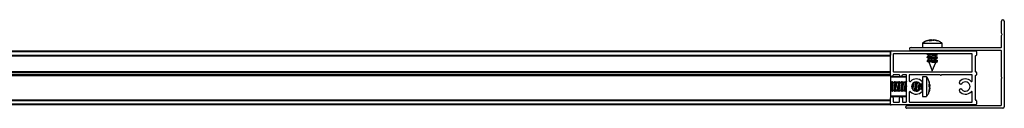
# Model space of a CAD drawing. Header units: millimetres. Extents: x 3582.6 to 3583.4, y 3434.335 to 3434.375.
# Tile 2 of 2: x 3583 to 3583.4, y 3434.335 to 3434.371. Entities that reach past the tile are written whole.
import ezdxf

# ---------------------------------------------------------------- set-up
doc = ezdxf.new("R2010")
doc.units = ezdxf.units.MM
doc.layers.add('SANINDUSA', color=3, linetype='Continuous')

msp = doc.modelspace()

# ---------------------------------------------------------------- linework, layer by layer
at = {"layer": 'SANINDUSA'}
for p, q in [((3583.398798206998, 3434.36554016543), (3583.398798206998, 3434.370387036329)), ((3583.399998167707, 3434.370387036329), (3583.399998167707, 3434.335587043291)), ((3583.398798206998, 3434.359787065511), (3583.398798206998, 3434.364533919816)), ((3583.399028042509, 3434.365229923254), (3583.398821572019, 3434.365475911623)), ((3583.398821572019, 3434.364598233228), (3583.399028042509, 3434.364844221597)), ((3583.366748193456, 3434.361410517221), (3583.366748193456, 3434.359687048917)), ((3583.366748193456, 3434.361410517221), (3583.36917052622, 3434.361410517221)), ((3583.367787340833, 3434.362066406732), (3583.366792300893, 3434.361420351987)), ((3583.368558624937, 3434.362364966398), (3583.368262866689, 3434.362255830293)), ((3583.368562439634, 3434.362408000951), (3583.369567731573, 3434.362628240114)), ((3583.368597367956, 3434.362408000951), (3583.368644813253, 3434.362408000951)), ((3583.369752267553, 3434.362610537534), (3583.3688096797, 3434.362408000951)), ((3583.36917052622, 3434.361410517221), (3583.374748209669, 3434.361410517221)), ((3583.37003634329, 3434.362741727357), (3583.369440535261, 3434.362603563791)), ((3583.369462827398, 3434.362408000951), (3583.37003634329, 3434.362741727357)), ((3583.370350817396, 3434.362408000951), (3583.369462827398, 3434.362408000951)), ((3583.37011359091, 3434.362408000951), (3583.37003634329, 3434.362741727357)), ((3583.370362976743, 3434.362741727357), (3583.370051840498, 3434.362674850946)), ((3583.370057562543, 3434.362650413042), (3583.370463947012, 3434.362741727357)), ((3583.371032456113, 3434.362741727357), (3583.370350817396, 3434.362408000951)), ((3583.370463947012, 3434.362741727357), (3583.370748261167, 3434.362602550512)), ((3583.370792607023, 3434.362496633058), (3583.371133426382, 3434.362741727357)), ((3583.372517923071, 3434.362408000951), (3583.371032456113, 3434.362741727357)), ((3583.371133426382, 3434.362741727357), (3583.371119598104, 3434.362631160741)), ((3583.371133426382, 3434.362741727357), (3583.371444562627, 3434.362674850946)), ((3583.371338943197, 3434.362408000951), (3583.371410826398, 3434.362741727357)), ((3583.371460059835, 3434.362741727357), (3583.372899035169, 3434.362408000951)), ((3583.371928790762, 3434.362628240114), (3583.371760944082, 3434.36266501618)), ((3583.372899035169, 3434.362408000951), (3583.372517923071, 3434.362408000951)), ((3583.373244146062, 3434.362272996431), (3583.372663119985, 3434.362457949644)), ((3583.374748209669, 3434.359687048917), (3583.374748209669, 3434.361410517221)), ((3582.639698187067, 3434.358337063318), (3583.35369823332, 3434.358337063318)), ((3582.639698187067, 3434.358037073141), (3583.35369823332, 3434.358037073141)), ((3582.639698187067, 3434.356637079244), (3583.35369823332, 3434.356637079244)), ((3582.639698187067, 3434.356337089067), (3583.35369823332, 3434.356337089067)), ((3583.35369823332, 3434.356237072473), (3582.639698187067, 3434.356237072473)), ((3583.35369823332, 3434.358037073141), (3583.35369823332, 3434.358337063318)), ((3583.35369823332, 3434.358037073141), (3583.35369823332, 3434.356637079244)), ((3583.35369823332, 3434.348437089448), (3583.35369823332, 3434.358037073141)), ((3583.353998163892, 3434.358337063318), (3583.388398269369, 3434.358337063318)), ((3583.354898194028, 3434.357037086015), (3583.354898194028, 3434.349937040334)), ((3583.386898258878, 3434.357137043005), (3583.354998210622, 3434.357137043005)), ((3583.362098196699, 3434.359687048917), (3583.398698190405, 3434.359687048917)), ((3583.398698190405, 3434.358487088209), (3583.362098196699, 3434.358487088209)), ((3583.369299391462, 3434.356187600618), (3583.368689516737, 3434.355968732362)), ((3583.368804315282, 3434.358487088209), (3583.368738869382, 3434.358449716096)), ((3583.368891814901, 3434.357137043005), (3583.368738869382, 3434.357049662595)), ((3583.368747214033, 3434.3568533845), (3583.369288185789, 3434.356602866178)), ((3583.368948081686, 3434.357137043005), (3583.369260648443, 3434.356900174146)), ((3583.369014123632, 3434.358487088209), (3583.369212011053, 3434.358337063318)), ((3583.369288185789, 3434.356885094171), (3583.369288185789, 3434.356176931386)), ((3583.372197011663, 3434.356486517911), (3583.372806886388, 3434.356705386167)), ((3583.372208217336, 3434.355768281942), (3583.372208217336, 3434.356497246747)), ((3583.372749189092, 3434.355820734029), (3583.372208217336, 3434.356071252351)), ((3583.372811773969, 3434.356737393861), (3583.372284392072, 3434.357137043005)), ((3583.372548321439, 3434.358337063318), (3583.372350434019, 3434.358487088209)), ((3583.372572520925, 3434.356918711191), (3583.372757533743, 3434.357024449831)), ((3583.372604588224, 3434.358337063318), (3583.372757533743, 3434.358424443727)), ((3583.386998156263, 3434.349937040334), (3583.386998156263, 3434.357037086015)), ((3583.388198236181, 3434.356237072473), (3583.388198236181, 3434.349937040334)), ((3583.388398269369, 3434.356337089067), (3583.388298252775, 3434.356337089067)), ((3583.388698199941, 3434.358037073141), (3583.388698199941, 3434.356637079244)), ((3583.398798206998, 3434.347637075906), (3583.398798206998, 3434.358387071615)), ((3583.368684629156, 3434.355936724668), (3583.369260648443, 3434.35550018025)), ((3583.368684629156, 3434.354536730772), (3583.369260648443, 3434.354100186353)), ((3583.369299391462, 3434.354787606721), (3583.368689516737, 3434.354568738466)), ((3583.3689238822, 3434.355755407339), (3583.368738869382, 3434.355649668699)), ((3583.3689238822, 3434.354355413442), (3583.368738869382, 3434.354249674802)), ((3583.368747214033, 3434.355453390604), (3583.369288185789, 3434.355202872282)), ((3583.368747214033, 3434.354053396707), (3583.369328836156, 3434.353783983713)), ((3583.369288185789, 3434.355485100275), (3583.369288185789, 3434.354776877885)), ((3583.369288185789, 3434.354085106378), (3583.369288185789, 3434.353887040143)), ((3583.369288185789, 3434.353887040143), (3583.370748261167, 3434.350187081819)), ((3583.370145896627, 3434.353887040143), (3583.369288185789, 3434.353887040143)), ((3583.370748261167, 3434.350187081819), (3583.372118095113, 3434.353658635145)), ((3583.372095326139, 3434.353649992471), (3583.372806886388, 3434.353905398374)), ((3583.372197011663, 3434.355086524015), (3583.372806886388, 3434.355305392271)), ((3583.372208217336, 3434.354368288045), (3583.372208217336, 3434.355097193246)), ((3583.372749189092, 3434.354420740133), (3583.372208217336, 3434.354671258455)), ((3583.372811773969, 3434.355337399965), (3583.372235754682, 3434.355773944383)), ((3583.372811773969, 3434.353937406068), (3583.372235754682, 3434.354373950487)), ((3583.372572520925, 3434.355518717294), (3583.372757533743, 3434.355624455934)), ((3583.372572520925, 3434.354118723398), (3583.372757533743, 3434.354224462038)), ((3582.639698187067, 3434.349937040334), (3583.35369823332, 3434.349937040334)), ((3582.639698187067, 3434.349837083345), (3583.35369823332, 3434.349837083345)), ((3582.639698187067, 3434.349537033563), (3583.35369823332, 3434.349537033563)), ((3583.35369823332, 3434.348637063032), (3582.639698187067, 3434.348637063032)), ((3583.35369823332, 3434.348337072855), (3582.639698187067, 3434.348337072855)), ((3583.35369823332, 3434.348237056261), (3582.639698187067, 3434.348237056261)), ((3583.35369823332, 3434.348637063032), (3583.35369823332, 3434.349537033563)), ((3583.35369823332, 3434.348337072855), (3583.35369823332, 3434.348437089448)), ((3583.35369823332, 3434.348337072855), (3583.35369823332, 3434.348237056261)), ((3583.35369823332, 3434.348237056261), (3583.35369823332, 3434.339237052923)), ((3583.354898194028, 3434.348537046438), (3583.354898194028, 3434.348437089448)), ((3583.354998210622, 3434.349837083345), (3583.386898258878, 3434.349837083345)), ((3583.357298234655, 3434.348637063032), (3583.354998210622, 3434.348637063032)), ((3583.357398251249, 3434.348437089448), (3583.357398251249, 3434.348537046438)), ((3583.358598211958, 3434.348537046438), (3583.358598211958, 3434.348437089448)), ((3583.360098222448, 3434.348637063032), (3583.358698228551, 3434.348637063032)), ((3583.360198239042, 3434.337637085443), (3583.360198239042, 3434.348537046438)), ((3583.361398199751, 3434.348537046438), (3583.361398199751, 3434.346141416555)), ((3583.373898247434, 3434.348637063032), (3583.361498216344, 3434.348637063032)), ((3583.386898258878, 3434.348637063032), (3583.374498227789, 3434.348637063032)), ((3583.386998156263, 3434.346141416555), (3583.386998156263, 3434.348537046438)), ((3583.388198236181, 3434.348237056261), (3583.388198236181, 3434.338437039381)), ((3583.388298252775, 3434.349837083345), (3583.388398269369, 3434.349837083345)), ((3583.388398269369, 3434.348337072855), (3583.388298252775, 3434.348337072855)), ((3583.388698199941, 3434.349537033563), (3583.388698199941, 3434.348637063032)), ((3583.359998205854, 3434.347837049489), (3583.35369823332, 3434.347837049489)), ((3583.360198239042, 3434.347637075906), (3583.35369823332, 3434.347637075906)), ((3583.354140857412, 3434.345297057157), (3583.35369823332, 3434.345297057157)), ((3583.353938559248, 3434.345894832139), (3583.353723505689, 3434.345297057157)), ((3583.35428045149, 3434.345493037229), (3583.353972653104, 3434.345900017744)), ((3583.354601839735, 3434.345906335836), (3583.354155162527, 3434.345331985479)), ((3583.354829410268, 3434.345282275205), (3583.354610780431, 3434.345904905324)), ((3583.355540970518, 3434.345297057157), (3583.354821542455, 3434.345297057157)), ((3583.355338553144, 3434.345894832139), (3583.355123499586, 3434.345297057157)), ((3583.355680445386, 3434.345493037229), (3583.355372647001, 3434.345900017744)), ((3583.356001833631, 3434.345906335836), (3583.355555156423, 3434.345331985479)), ((3583.356229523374, 3434.345282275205), (3583.356010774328, 3434.345904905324)), ((3583.356940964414, 3434.345297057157), (3583.356221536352, 3434.345297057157)), ((3583.356738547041, 3434.345894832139), (3583.356523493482, 3434.345297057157)), ((3583.357080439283, 3434.345493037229), (3583.356772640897, 3434.345900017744)), ((3583.357401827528, 3434.345906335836), (3583.35695515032, 3434.345331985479)), ((3583.357629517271, 3434.345282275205), (3583.357410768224, 3434.345904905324)), ((3583.358340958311, 3434.345297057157), (3583.357621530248, 3434.345297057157)), ((3583.358138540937, 3434.345894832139), (3583.357923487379, 3434.345297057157)), ((3583.358480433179, 3434.345493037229), (3583.358172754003, 3434.345900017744)), ((3583.358801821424, 3434.345906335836), (3583.358355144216, 3434.345331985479)), ((3583.359029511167, 3434.345282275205), (3583.358810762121, 3434.345904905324)), ((3583.359740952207, 3434.345297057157), (3583.359021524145, 3434.345297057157)), ((3583.359538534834, 3434.345894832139), (3583.359323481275, 3434.345297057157)), ((3583.359880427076, 3434.345493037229), (3583.3595727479, 3434.345900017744)), ((3583.360198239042, 3434.345901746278), (3583.359755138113, 3434.345331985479)), ((3583.361601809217, 3434.345906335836), (3583.36157272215, 3434.345868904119)), ((3583.361612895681, 3434.345908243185), (3583.361610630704, 3434.345905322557)), ((3583.361630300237, 3434.345849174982), (3583.361610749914, 3434.345904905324)), ((3583.36163483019, 3434.345848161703), (3583.361613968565, 3434.345908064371)), ((3583.363229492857, 3434.345282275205), (3583.363174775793, 3434.345437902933)), ((3583.363227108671, 3434.345297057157), (3583.363177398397, 3434.345439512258)), ((3583.363940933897, 3434.345297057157), (3583.363221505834, 3434.345297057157)), ((3583.363653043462, 3434.345657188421), (3583.363523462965, 3434.345297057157)), ((3583.364080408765, 3434.345493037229), (3583.363912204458, 3434.345715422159)), ((3583.364269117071, 3434.345735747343), (3583.363955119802, 3434.345331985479)), ((3583.364107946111, 3434.345734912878), (3583.364010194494, 3434.345585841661)), ((3583.364629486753, 3434.345282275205), (3583.364476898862, 3434.345716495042)), ((3583.364627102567, 3434.345297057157), (3583.364480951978, 3434.345715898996)), ((3583.365340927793, 3434.345297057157), (3583.364621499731, 3434.345297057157)), ((3583.365015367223, 3434.345552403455), (3583.364923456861, 3434.345297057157)), ((3583.365361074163, 3434.345339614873), (3583.365355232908, 3434.345331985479)), ((3583.366519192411, 3434.344142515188), (3583.366519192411, 3434.344989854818)), ((3583.366519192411, 3434.342684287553), (3583.366519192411, 3434.344142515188)), ((3583.36671910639, 3434.345497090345), (3583.36671731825, 3434.345469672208)), ((3583.368442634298, 3434.347837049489), (3583.36671910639, 3434.347837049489)), ((3583.36671910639, 3434.347837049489), (3583.36671910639, 3434.344674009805)), ((3583.36671910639, 3434.344674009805), (3583.36671910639, 3434.339837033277)), ((3583.368728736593, 3434.347378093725), (3583.368433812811, 3434.347821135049)), ((3583.368442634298, 3434.347837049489), (3583.368442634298, 3434.344674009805)), ((3583.368442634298, 3434.344674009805), (3583.368442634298, 3434.339837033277)), ((3583.369773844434, 3434.344480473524), (3583.369440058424, 3434.346024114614)), ((3583.369440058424, 3434.345294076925), (3583.369440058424, 3434.345442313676)), ((3583.369440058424, 3434.344755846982), (3583.369773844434, 3434.344480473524)), ((3583.369440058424, 3434.343810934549), (3583.369440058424, 3434.344755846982)), ((3583.369440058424, 3434.34441061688), (3583.369773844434, 3434.344480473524)), ((3583.369773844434, 3434.343563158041), (3583.369440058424, 3434.344265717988)), ((3583.369773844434, 3434.34425367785), (3583.369440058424, 3434.343863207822)), ((3583.369440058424, 3434.344208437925), (3583.369773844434, 3434.34425367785)), ((3583.369773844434, 3434.344552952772), (3583.369644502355, 3434.345106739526)), ((3583.369773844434, 3434.344110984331), (3583.36965034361, 3434.343851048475)), ((3583.36972759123, 3434.344470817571), (3583.369773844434, 3434.34425367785)), ((3583.369773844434, 3434.344338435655), (3583.36973772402, 3434.344510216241)), ((3583.398798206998, 3434.336287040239), (3583.398798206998, 3434.347037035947)), ((3583.35369823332, 3434.342377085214), (3583.35371671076, 3434.342377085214)), ((3583.35369823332, 3434.340037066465), (3583.360198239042, 3434.340037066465)), ((3583.353708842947, 3434.342391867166), (3583.353927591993, 3434.341769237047)), ((3583.353923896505, 3434.34181149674), (3583.35393653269, 3434.341767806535)), ((3583.35393653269, 3434.341767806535), (3583.354383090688, 3434.342342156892)), ((3583.354257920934, 3434.342181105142), (3583.354565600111, 3434.341774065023)), ((3583.354386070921, 3434.342377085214), (3583.355116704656, 3434.342377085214)), ((3583.354599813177, 3434.341779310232), (3583.354814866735, 3434.342377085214)), ((3583.355108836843, 3434.342391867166), (3583.355327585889, 3434.341769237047)), ((3583.355323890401, 3434.34181149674), (3583.355336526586, 3434.341767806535)), ((3583.355336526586, 3434.341767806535), (3583.355783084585, 3434.342342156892)), ((3583.355657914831, 3434.342181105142), (3583.355965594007, 3434.341774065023)), ((3583.355786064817, 3434.342377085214), (3583.356516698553, 3434.342377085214)), ((3583.355999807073, 3434.341779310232), (3583.356214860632, 3434.342377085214)), ((3583.35650883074, 3434.342391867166), (3583.356727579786, 3434.341769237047)), ((3583.356723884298, 3434.34181149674), (3583.356736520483, 3434.341767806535)), ((3583.356736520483, 3434.341767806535), (3583.357183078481, 3434.342342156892)), ((3583.357057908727, 3434.342181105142), (3583.357365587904, 3434.341774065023)), ((3583.357186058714, 3434.342377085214), (3583.357916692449, 3434.342377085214)), ((3583.35739980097, 3434.341779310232), (3583.357614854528, 3434.342377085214)), ((3583.357908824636, 3434.342391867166), (3583.358127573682, 3434.341769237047)), ((3583.358123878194, 3434.34181149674), (3583.358136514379, 3434.341767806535)), ((3583.358136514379, 3434.341767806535), (3583.358583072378, 3434.342342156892)), ((3583.358457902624, 3434.342181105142), (3583.3587655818, 3434.341774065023)), ((3583.35858605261, 3434.342377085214), (3583.359316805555, 3434.342377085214)), ((3583.358799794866, 3434.341779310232), (3583.359014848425, 3434.342377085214)), ((3583.359308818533, 3434.342391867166), (3583.359527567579, 3434.341769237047)), ((3583.359523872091, 3434.34181149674), (3583.359536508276, 3434.341767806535)), ((3583.359536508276, 3434.341767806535), (3583.359983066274, 3434.342342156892)), ((3583.35985789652, 3434.342181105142), (3583.360165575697, 3434.341774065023)), ((3583.359986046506, 3434.342377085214), (3583.360198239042, 3434.342377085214)), ((3583.360191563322, 3434.342377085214), (3583.360198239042, 3434.342293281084)), ((3583.361398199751, 3434.341532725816), (3583.361398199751, 3434.337637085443)), ((3583.361550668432, 3434.34179391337), (3583.361565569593, 3434.341774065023)), ((3583.361599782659, 3434.341779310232), (3583.36161480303, 3434.341820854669)), ((3583.362982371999, 3434.342377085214), (3583.363516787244, 3434.342377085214)), ((3583.363166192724, 3434.34224178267), (3583.363214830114, 3434.342377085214)), ((3583.363508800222, 3434.342391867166), (3583.363638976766, 3434.34202118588)), ((3583.363511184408, 3434.342377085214), (3583.36363492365, 3434.342022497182)), ((3583.363888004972, 3434.34196253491), (3583.364183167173, 3434.342342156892)), ((3583.364033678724, 3434.341944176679), (3583.364128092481, 3434.34208830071)), ((3583.36405787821, 3434.342181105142), (3583.364242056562, 3434.341937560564)), ((3583.364186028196, 3434.342377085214), (3583.364916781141, 3434.342377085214)), ((3583.364391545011, 3434.342377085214), (3583.364414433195, 3434.341949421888)), ((3583.364463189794, 3434.341955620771), (3583.36461482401, 3434.342377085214)), ((3583.364908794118, 3434.342391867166), (3583.365005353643, 3434.342117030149)), ((3583.364911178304, 3434.342377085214), (3583.365002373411, 3434.342115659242)), ((3583.366717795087, 3434.342200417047), (3583.36671910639, 3434.342177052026)), ((3583.368443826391, 3434.339885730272), (3583.368647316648, 3434.340147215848)), ((3583.369773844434, 3434.343420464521), (3583.369440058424, 3434.343810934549)), ((3583.369440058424, 3434.341852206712), (3583.369773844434, 3434.343420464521)), ((3583.369773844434, 3434.343193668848), (3583.369440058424, 3434.341650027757)), ((3583.369440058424, 3434.342086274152), (3583.369655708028, 3434.343040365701)), ((3583.369440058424, 3434.341997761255), (3583.369440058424, 3434.342086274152)), ((3583.369440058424, 3434.341650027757), (3583.369440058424, 3434.341852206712)), ((3583.369640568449, 3434.343576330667), (3583.369773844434, 3434.343963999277)), ((3583.369773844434, 3434.3431211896), (3583.369642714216, 3434.34255977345)), ((3583.369773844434, 3434.343710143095), (3583.369650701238, 3434.343219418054)), ((3583.369665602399, 3434.342618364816), (3583.369717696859, 3434.342880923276)), ((3583.36969409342, 3434.343210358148), (3583.369773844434, 3434.343563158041)), ((3583.386998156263, 3434.337637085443), (3583.386998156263, 3434.341532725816)), ((3582.639698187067, 3434.338437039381), (3583.35369823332, 3434.338437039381)), ((3582.639698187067, 3434.338337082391), (3583.35369823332, 3434.338337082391)), ((3583.35369823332, 3434.338037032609), (3582.639698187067, 3434.338037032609)), ((3583.35369823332, 3434.336637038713), (3582.639698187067, 3434.336637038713)), ((3583.35369823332, 3434.336337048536), (3582.639698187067, 3434.336337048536)), ((3583.35369823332, 3434.339837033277), (3583.359998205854, 3434.339837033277)), ((3583.35369823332, 3434.336637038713), (3583.35369823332, 3434.339237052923)), ((3583.35369823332, 3434.336637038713), (3583.35369823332, 3434.338037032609)), ((3583.35369823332, 3434.336337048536), (3583.35369823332, 3434.336637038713)), ((3583.388398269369, 3434.336337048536), (3583.353998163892, 3434.336337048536)), ((3583.354898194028, 3434.339237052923), (3583.354898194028, 3434.337637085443)), ((3583.354998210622, 3434.337537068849), (3583.357298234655, 3434.337537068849)), ((3583.357398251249, 3434.337637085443), (3583.357398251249, 3434.339237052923)), ((3583.358598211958, 3434.339237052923), (3583.358598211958, 3434.337637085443)), ((3583.358698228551, 3434.337537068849), (3583.360098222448, 3434.337537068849)), ((3583.360598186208, 3434.33618708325), (3583.398698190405, 3434.33618708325)), ((3583.361498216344, 3434.337537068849), (3583.386898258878, 3434.337537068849)), ((3583.36671910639, 3434.339837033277), (3583.368442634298, 3434.339837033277)), ((3583.388298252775, 3434.338337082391), (3583.388398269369, 3434.338337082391)), ((3583.388698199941, 3434.338037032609), (3583.388698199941, 3434.336637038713)), ((3583.359998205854, 3434.335287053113), (3583.359998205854, 3434.335587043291)), ((3583.399398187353, 3434.334987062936), (3583.360298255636, 3434.334987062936))]:
    msp.add_line(p, q, dxfattribs=at)
at = {"layer": 'SANINDUSA', "flags": 128}
for points in [[(3583.368651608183, 3434.358337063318), (3583.368718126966, 3434.358437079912), (3583.368816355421, 3434.358487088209)], [(3583.368747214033, 3434.3568533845), (3583.368669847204, 3434.356904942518), (3583.368718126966, 3434.357037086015), (3583.368951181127, 3434.357134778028)], [(3583.369652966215, 3434.358487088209), (3583.369919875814, 3434.358437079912), (3583.370506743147, 3434.358337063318)], [(3583.372651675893, 3434.356691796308), (3583.372823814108, 3434.356718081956), (3583.372811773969, 3434.356737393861)], [(3583.372833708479, 3434.358487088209), (3583.372778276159, 3434.358437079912), (3583.372757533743, 3434.358424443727)], [(3583.372844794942, 3434.357137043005), (3583.372778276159, 3434.357037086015), (3583.372757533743, 3434.357024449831)], [(3583.368747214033, 3434.355453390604), (3583.368669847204, 3434.355504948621), (3583.368718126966, 3434.355637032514), (3583.368951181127, 3434.355734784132)], [(3583.368747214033, 3434.354053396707), (3583.368669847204, 3434.354104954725), (3583.368718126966, 3434.354237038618), (3583.368951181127, 3434.354334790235)], [(3583.368689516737, 3434.355968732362), (3583.368672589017, 3434.355956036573), (3583.368816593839, 3434.355881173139), (3583.369254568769, 3434.355769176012), (3583.369919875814, 3434.355637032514), (3583.370711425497, 3434.355504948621), (3583.371508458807, 3434.355392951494), (3583.372189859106, 3434.35531808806), (3583.372651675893, 3434.355291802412)], [(3583.368689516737, 3434.354568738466), (3583.368672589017, 3434.354556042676), (3583.368816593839, 3434.354481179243), (3583.369254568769, 3434.354369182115), (3583.369919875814, 3434.354237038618), (3583.370711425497, 3434.354104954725), (3583.371508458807, 3434.353992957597), (3583.372189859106, 3434.353918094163), (3583.372651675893, 3434.353891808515)], [(3583.372208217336, 3434.355789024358), (3583.372244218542, 3434.355761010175), (3583.372124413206, 3434.355742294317), (3583.371798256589, 3434.355761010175), (3583.371316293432, 3434.355814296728), (3583.370753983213, 3434.355893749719), (3583.37019906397, 3434.355987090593)], [(3583.372208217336, 3434.354389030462), (3583.372244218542, 3434.354361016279), (3583.372124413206, 3434.35434230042), (3583.371798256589, 3434.354361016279), (3583.371316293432, 3434.354414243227), (3583.370753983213, 3434.354493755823), (3583.37019906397, 3434.354587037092)], [(3583.372208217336, 3434.355937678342), (3583.372558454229, 3434.355881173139), (3583.372826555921, 3434.355769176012), (3583.372778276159, 3434.355637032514), (3583.372757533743, 3434.355624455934)], [(3583.372208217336, 3434.354537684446), (3583.372558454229, 3434.354481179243), (3583.372826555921, 3434.354369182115), (3583.372778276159, 3434.354237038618), (3583.372757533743, 3434.354224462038)], [(3583.372651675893, 3434.355291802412), (3583.372823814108, 3434.35531808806), (3583.372811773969, 3434.355337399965)], [(3583.372651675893, 3434.353891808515), (3583.372823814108, 3434.353918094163), (3583.372811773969, 3434.353937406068)], [(3583.353938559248, 3434.345894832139), (3583.353950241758, 3434.345912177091), (3583.354024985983, 3434.345779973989), (3583.354137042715, 3434.345351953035), (3583.354149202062, 3434.345297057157)], [(3583.354397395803, 3434.342377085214), (3583.354393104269, 3434.342364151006), (3583.35437438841, 3434.342372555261), (3583.354393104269, 3434.342600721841), (3583.354446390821, 3434.343013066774), (3583.354525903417, 3434.343545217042), (3583.354619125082, 3434.344114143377)], [(3583.355338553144, 3434.345894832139), (3583.355350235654, 3434.345912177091), (3583.355424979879, 3434.345779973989), (3583.355537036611, 3434.345351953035), (3583.355549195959, 3434.345297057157)], [(3583.3557973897, 3434.342377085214), (3583.355793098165, 3434.342364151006), (3583.355774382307, 3434.342372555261), (3583.355793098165, 3434.342600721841), (3583.355846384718, 3434.343013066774), (3583.355925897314, 3434.343545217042), (3583.356019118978, 3434.344114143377)], [(3583.356738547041, 3434.345894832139), (3583.356750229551, 3434.345912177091), (3583.356824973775, 3434.345779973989), (3583.356937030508, 3434.345351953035), (3583.356949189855, 3434.345297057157)], [(3583.357197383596, 3434.342377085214), (3583.357193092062, 3434.342364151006), (3583.357174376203, 3434.342372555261), (3583.357193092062, 3434.342600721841), (3583.357246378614, 3434.343013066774), (3583.35732589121, 3434.343545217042), (3583.357419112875, 3434.344114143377)], [(3583.358138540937, 3434.345894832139), (3583.358150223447, 3434.345912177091), (3583.358225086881, 3434.345779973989), (3583.358337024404, 3434.345351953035), (3583.358349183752, 3434.345297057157)], [(3583.358597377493, 3434.342377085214), (3583.358593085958, 3434.342364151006), (3583.3585743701, 3434.342372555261), (3583.358593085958, 3434.342600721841), (3583.358646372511, 3434.343013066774), (3583.358725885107, 3434.343545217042), (3583.358819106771, 3434.344114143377)], [(3583.359538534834, 3434.345894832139), (3583.359550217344, 3434.345912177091), (3583.359625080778, 3434.345779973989), (3583.359737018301, 3434.345351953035), (3583.359749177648, 3434.345297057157)], [(3583.361610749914, 3434.345904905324), (3583.361588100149, 3434.345876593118), (3583.361583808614, 3434.345864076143)], [(3583.361612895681, 3434.345908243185), (3583.361614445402, 3434.34590305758), (3583.361614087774, 3434.345895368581)], [(3583.363848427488, 3434.345704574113), (3583.36393699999, 3434.345351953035), (3583.363949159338, 3434.345297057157)], [(3583.364131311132, 3434.345735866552), (3583.364069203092, 3434.345547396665), (3583.364060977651, 3434.345518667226)], [(3583.364197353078, 3434.342377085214), (3583.364193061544, 3434.342364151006), (3583.364174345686, 3434.342372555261), (3583.364193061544, 3434.342600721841), (3583.364246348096, 3434.343013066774), (3583.364325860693, 3434.343545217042), (3583.364419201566, 3434.344114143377)], [(3583.365335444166, 3434.345359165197), (3583.365336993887, 3434.345351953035), (3583.365349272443, 3434.345297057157)], [(3583.354591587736, 3434.342377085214), (3583.35461435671, 3434.341945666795), (3583.354588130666, 3434.34176196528), (3583.354565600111, 3434.341774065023)], [(3583.355991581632, 3434.342377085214), (3583.356014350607, 3434.341945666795), (3583.355988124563, 3434.34176196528), (3583.355965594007, 3434.341774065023)], [(3583.357391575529, 3434.342377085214), (3583.357414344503, 3434.341945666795), (3583.357388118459, 3434.34176196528), (3583.357365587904, 3434.341774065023)], [(3583.358791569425, 3434.342377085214), (3583.358814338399, 3434.341945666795), (3583.358788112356, 3434.34176196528), (3583.3587655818, 3434.341774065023)], [(3583.359997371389, 3434.342377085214), (3583.359993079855, 3434.342364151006), (3583.359974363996, 3434.342372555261), (3583.359993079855, 3434.342600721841), (3583.360046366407, 3434.343013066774), (3583.360125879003, 3434.343545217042), (3583.360198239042, 3434.343990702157)], [(3583.360199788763, 3434.341779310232), (3583.360188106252, 3434.34176196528), (3583.360165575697, 3434.341774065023)], [(3583.361608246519, 3434.34181894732), (3583.361588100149, 3434.34176196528), (3583.361565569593, 3434.341774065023)]]:
    msp.add_lwpolyline(points, dxfattribs=at)
at = {"layer": 'SANINDUSA'}
for centre, radius, start, end in [((3583.399398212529, 3434.370387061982), 0.0006000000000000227, 0, 180), ((3583.39889821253, 3434.365540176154), 0.0001000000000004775, 180, 220.0000000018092), ((3583.39889821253, 3434.364533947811), 0.0001000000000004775, 139.9999999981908, 180), ((3583.39879821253, 3434.365037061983), 0.0003000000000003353, 319.9999999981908, 40.00000000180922), ((3583.353998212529, 3434.358037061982), 0.0003000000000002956, 90, 180), ((3583.35499821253, 3434.357037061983), 9.999999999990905e-05, 90, 180), ((3583.362098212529, 3434.359087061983), 0.0006000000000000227, 90, 270), ((3583.370595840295, 3434.360501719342), 0.003841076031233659, 249.6588714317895, 263.2729272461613), ((3583.373960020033, 3434.378301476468), 0.02164925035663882, 257.8516053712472, 266.5352933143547), ((3583.38689821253, 3434.357037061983), 9.999999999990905e-05, 0, 90), ((3583.38829821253, 3434.356237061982), 0.0001000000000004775, 90, 180), ((3583.388398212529, 3434.358037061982), 0.0003000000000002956, 0, 90), ((3583.388398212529, 3434.356637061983), 0.0003000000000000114, 270, 0), ((3583.398698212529, 3434.359787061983), 9.999999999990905e-05, 270, 0), ((3583.398698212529, 3434.358387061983), 0.0001000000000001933, 0, 90), ((3583.370596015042, 3434.359101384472), 0.003840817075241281, 249.6546590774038, 263.2698467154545), ((3583.370596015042, 3434.357701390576), 0.003840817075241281, 249.6546590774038, 263.2698467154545), ((3583.35429821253, 3434.348437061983), 0.0006000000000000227, 180, 0), ((3583.35499821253, 3434.349937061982), 9.999999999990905e-05, 180, 270), ((3583.35499821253, 3434.348537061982), 9.999999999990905e-05, 90, 180), ((3583.35729821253, 3434.348537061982), 9.999999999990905e-05, 0, 90), ((3583.357998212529, 3434.348437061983), 0.0006000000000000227, 180, 0), ((3583.358698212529, 3434.348537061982), 9.999999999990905e-05, 90, 180), ((3583.360098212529, 3434.348537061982), 9.999999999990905e-05, 0, 90), ((3583.36149821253, 3434.348537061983), 9.999999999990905e-05, 90, 180), ((3583.374198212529, 3434.348762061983), 0.0003250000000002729, 202.6198649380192, 337.3801350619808), ((3583.38689821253, 3434.349937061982), 9.999999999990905e-05, 270, 0), ((3583.38689821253, 3434.348537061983), 9.999999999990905e-05, 0, 90), ((3583.38829821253, 3434.349937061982), 0.0001000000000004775, 180, 270), ((3583.38829821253, 3434.348237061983), 0.0001000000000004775, 90, 180), ((3583.388398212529, 3434.349537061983), 0.0003000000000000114, 0, 90), ((3583.388398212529, 3434.348637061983), 0.0003000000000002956, 270, 0), ((3583.361583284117, 3434.343217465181), 0.007723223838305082, 164.1102441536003, 172.9092675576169), ((3583.378995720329, 3434.339708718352), 0.02515984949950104, 165.742934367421, 175.2058127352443), ((3583.363000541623, 3434.343213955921), 0.007740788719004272, 164.1202468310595, 172.8992648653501), ((3583.380395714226, 3434.339708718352), 0.02515984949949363, 165.742934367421, 175.2058127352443), ((3583.36440053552, 3434.343213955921), 0.007740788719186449, 164.1202468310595, 172.8992648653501), ((3583.381795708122, 3434.339708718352), 0.02515984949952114, 165.742934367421, 175.2058127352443), ((3583.365800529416, 3434.343213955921), 0.007740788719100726, 164.1202468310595, 172.8992648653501), ((3583.383218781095, 3434.339704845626), 0.02518317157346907, 165.7473261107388, 175.2014209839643), ((3583.367200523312, 3434.343213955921), 0.007740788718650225, 164.1202468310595, 172.8992648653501), ((3583.387815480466, 3434.339245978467), 0.02840769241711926, 166.4521826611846, 174.8185189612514), ((3583.35999821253, 3434.347637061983), 0.0002000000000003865, 0, 90), ((3583.36169821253, 3434.346141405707), 0.0002999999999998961, 180, 317.3320744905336), ((3583.36419821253, 3434.343837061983), 0.003100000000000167, 39.79181950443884, 137.3320744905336), ((3583.36419821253, 3434.343837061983), 0.001900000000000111, 39.79181950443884, 320.2081804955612), ((3583.414983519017, 3434.33530728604), 0.05307790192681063, 169.312602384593, 171.601775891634), ((3583.38925641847, 3434.339426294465), 0.02665271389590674, 169.8697569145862, 173.2418419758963), ((3583.371375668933, 3434.343219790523), 0.00771530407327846, 164.1114564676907, 172.9193530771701), ((3583.400972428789, 3434.337813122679), 0.03747077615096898, 167.800733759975, 173.5933921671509), ((3583.372727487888, 3434.343228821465), 0.007666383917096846, 164.0775604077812, 172.941951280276), ((3583.412339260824, 3434.336220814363), 0.04755876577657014, 169.2386071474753, 172.7812364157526), ((3583.391432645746, 3434.339523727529), 0.02602154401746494, 169.8393782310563, 173.3437952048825), ((3583.366119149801, 3434.345437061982), 0.000600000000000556, 219.7918195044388, 39.79181950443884), ((3583.382277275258, 3434.345437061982), 0.0005999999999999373, 140.2081804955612, 320.2081804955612), ((3583.38419821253, 3434.343837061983), 0.003099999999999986, 42.66792550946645, 140.2081804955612), ((3583.38419821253, 3434.343837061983), 0.001900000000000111, 219.7918195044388, 140.2081804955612), ((3583.38669821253, 3434.346141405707), 0.0003000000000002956, 222.6679255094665, 0), ((3583.39867321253, 3434.347337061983), 0.0003249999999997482, 292.6198649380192, 67.38013506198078), ((3583.35999821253, 3434.340037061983), 0.0002000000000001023, 270, 0), ((3583.36169821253, 3434.341532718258), 0.0002999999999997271, 42.66792550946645, 180), ((3583.36419821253, 3434.343837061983), 0.003100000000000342, 222.6679255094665, 320.2081804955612), ((3583.366119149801, 3434.342237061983), 0.0005999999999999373, 320.2081804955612, 140.2081804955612), ((3583.382277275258, 3434.342237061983), 0.0005999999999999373, 39.79181950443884, 219.7918195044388), ((3583.38419821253, 3434.343837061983), 0.003100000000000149, 219.7918195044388, 317.3320744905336), ((3583.38669821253, 3434.341532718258), 0.0002999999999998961, 0, 137.3320744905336), ((3583.35429821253, 3434.339237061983), 0.0006000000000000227, 0, 180), ((3583.353998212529, 3434.336637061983), 0.0003000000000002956, 180, 270), ((3583.35499821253, 3434.337637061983), 9.999999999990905e-05, 180, 270), ((3583.35729821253, 3434.337637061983), 9.999999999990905e-05, 270, 0), ((3583.357998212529, 3434.339237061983), 0.0006000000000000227, 0, 180), ((3583.358698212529, 3434.337637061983), 9.999999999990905e-05, 180, 270), ((3583.36059821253, 3434.335587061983), 0.0006000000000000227, 90, 180), ((3583.360098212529, 3434.337637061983), 9.999999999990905e-05, 270, 0), ((3583.36149821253, 3434.337637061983), 9.999999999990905e-05, 180, 270), ((3583.38689821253, 3434.337637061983), 9.999999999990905e-05, 270, 0), ((3583.38829821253, 3434.338437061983), 0.0001000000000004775, 180, 270), ((3583.388398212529, 3434.338037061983), 0.0002999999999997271, 0, 90), ((3583.388398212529, 3434.336637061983), 0.0003000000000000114, 270, 0), ((3583.398698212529, 3434.336287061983), 0.0001000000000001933, 270, 0), ((3583.360298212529, 3434.335287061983), 0.0003000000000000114, 180, 270), ((3583.399398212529, 3434.335587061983), 0.0006000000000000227, 270, 0)]:
    msp.add_arc(centre, radius, start, end, dxfattribs=at)
for centre, major_axis, ratio, start_param, end_param in [((3583.37074821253, 3434.355991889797), (0.001459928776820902, -0.0002245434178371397), 0.06422387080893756, 4.336671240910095, 6.293062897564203), ((3583.37074821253, 3434.354591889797), (0.001459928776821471, -0.0002245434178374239), 0.06422387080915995, 4.336671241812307, 6.293062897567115), ((3583.354623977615, 3434.343837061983), (0.0002382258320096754, 0.001459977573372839), 0.03396900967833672, 1.385388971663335, 3.147135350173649), ((3583.356023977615, 3434.343837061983), (0.0002382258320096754, 0.001459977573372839), 0.03396900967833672, 1.385388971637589, 3.147135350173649), ((3583.357423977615, 3434.343837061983), (0.0002382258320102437, 0.001459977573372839), 0.03396900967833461, 1.38538897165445, 3.147135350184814), ((3583.358823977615, 3434.343837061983), (0.0002382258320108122, 0.001459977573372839), 0.03396900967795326, 1.385388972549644, 3.147135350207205), ((3583.360223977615, 3434.343837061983), (0.0002382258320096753, 0.001459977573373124), 0.03396900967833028, 1.385388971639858, 3.147135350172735), ((3583.363023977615, 3434.343837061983), (0.0002382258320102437, 0.001459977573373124), 0.03396900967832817, 1.385388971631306, 2.640827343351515), ((3583.364423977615, 3434.343837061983), (0.0002382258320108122, 0.001459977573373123), 0.03396900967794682, 1.385388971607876, 3.147135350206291), ((3583.365823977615, 3434.343837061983), (0.0002382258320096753, 0.001459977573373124), 0.03396900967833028, 1.385388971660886, 2.665550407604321)]:
    msp.add_ellipse(centre, major_axis=major_axis, ratio=ratio, start_param=start_param, end_param=end_param, dxfattribs=at)
for points, knots in [([(3583.369438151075, 3434.362617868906), (3583.369285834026, 3434.362596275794), (3583.368687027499, 3434.362511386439), (3583.367769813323, 3434.362117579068), (3583.36709955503, 3434.361639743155), (3583.366795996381, 3434.36142333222)], [0, 0, 0, 0, 0.15728469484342, 0.6183359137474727, 1, 1, 1, 1]), ([(3583.374717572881, 3434.361397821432), (3583.374561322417, 3434.361525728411), (3583.374073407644, 3434.361925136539), (3583.373176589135, 3434.362367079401), (3583.372415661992, 3434.36254644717), (3583.372071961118, 3434.362627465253)], [0, 0, 0, 0, 0.2052870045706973, 0.6410384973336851, 1, 1, 1, 1]), ([(3583.37473283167, 3434.361401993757), (3583.374691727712, 3434.361443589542), (3583.37460393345, 3434.361532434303), (3583.374492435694, 3434.361589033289), (3583.374433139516, 3434.361619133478)], [0, 0, 0, 0, 0.4681850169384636, 1, 1, 1, 1]), ([(3583.369307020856, 3434.356176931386), (3583.369305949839, 3434.356171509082), (3583.369303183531, 3434.35615750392), (3583.369482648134, 3434.356112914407), (3583.369789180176, 3434.356052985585), (3583.370067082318, 3434.356008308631), (3583.37019906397, 3434.355987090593)], [0, 0, 0, 0, 0.1778537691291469, 0.4593749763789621, 0.7432456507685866, 1, 1, 1, 1]), ([(3583.370145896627, 3434.356687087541), (3583.370303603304, 3434.356663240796), (3583.370618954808, 3434.356615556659), (3583.371126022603, 3434.356553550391), (3583.371582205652, 3434.356506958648), (3583.371910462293, 3434.356482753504), (3583.372106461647, 3434.356477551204), (3583.37220458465, 3434.35647889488), (3583.372196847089, 3434.356487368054), (3583.372196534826, 3434.356487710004)], [0, 0, 0, 0, 0.1815848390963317, 0.3630984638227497, 0.5434440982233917, 0.7220942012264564, 0.8439749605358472, 0.9937033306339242, 1, 1, 1, 1]), ([(3583.369307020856, 3434.354776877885), (3583.369305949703, 3434.354771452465), (3583.369303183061, 3434.354757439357), (3583.369482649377, 3434.354712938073), (3583.369789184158, 3434.354653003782), (3583.370067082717, 3434.354608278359), (3583.37019906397, 3434.354587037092)], [0, 0, 0, 0, 0.1778535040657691, 0.4593709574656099, 0.7432412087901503, 1, 1, 1, 1]), ([(3583.370145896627, 3434.35528703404), (3583.370303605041, 3434.355263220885), (3583.370618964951, 3434.355215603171), (3583.371126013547, 3434.355153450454), (3583.371582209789, 3434.355106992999), (3583.371910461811, 3434.355082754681), (3583.37210646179, 3434.355077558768), (3583.372204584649, 3434.355078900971), (3583.372196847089, 3434.355087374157), (3583.372196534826, 3434.355087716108)], [0, 0, 0, 0, 0.1815822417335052, 0.3630989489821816, 0.5434430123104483, 0.7220935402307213, 0.8439745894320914, 0.9937033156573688, 1, 1, 1, 1]), ([(3583.370145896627, 3434.353887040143), (3583.370310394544, 3434.353856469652), (3583.370639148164, 3434.353795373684), (3583.371149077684, 3434.353721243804), (3583.371596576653, 3434.353668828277), (3583.371918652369, 3434.3536448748), (3583.372087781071, 3434.353641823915), (3583.372091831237, 3434.353654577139), (3583.372092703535, 3434.353657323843)], [0, 0, 0, 0, 0.1945647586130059, 0.3888430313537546, 0.5794074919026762, 0.7659359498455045, 0.9495888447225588, 1, 1, 1, 1]), ([(3583.353919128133, 3434.344170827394), (3583.353895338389, 3434.344005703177), (3583.353847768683, 3434.343675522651), (3583.353785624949, 3434.343188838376), (3583.353738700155, 3434.34277826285), (3583.353715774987, 3434.342525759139), (3583.353708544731, 3434.342400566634), (3583.353713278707, 3434.3423959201), (3583.353715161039, 3434.342394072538)], [0, 0, 0, 0, 0.1964314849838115, 0.3927821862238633, 0.5878582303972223, 0.781150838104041, 0.9129808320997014, 1, 1, 1, 1]), ([(3583.354821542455, 3434.345285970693), (3583.354820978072, 3434.34528923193), (3583.354817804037, 3434.345307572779), (3583.354792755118, 3434.345196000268), (3583.354745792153, 3434.344935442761), (3583.354685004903, 3434.344555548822), (3583.354640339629, 3434.344256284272), (3583.354619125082, 3434.344114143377)], [0, 0, 0, 0, 0.05211795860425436, 0.2931058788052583, 0.535165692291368, 0.7792188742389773, 1, 1, 1, 1]), ([(3583.35531912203, 3434.344170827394), (3583.355295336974, 3434.344005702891), (3583.355247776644, 3434.343675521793), (3583.355185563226, 3434.343188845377), (3583.35513890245, 3434.342778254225), (3583.355115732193, 3434.342525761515), (3583.355108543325, 3434.342400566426), (3583.35511327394, 3434.342395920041), (3583.355115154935, 3434.342394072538)], [0, 0, 0, 0, 0.196431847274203, 0.392782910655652, 0.5878549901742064, 0.7811504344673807, 0.9129806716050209, 1, 1, 1, 1]), ([(3583.356221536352, 3434.345285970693), (3583.356220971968, 3434.34528923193), (3583.356217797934, 3434.345307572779), (3583.356192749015, 3434.345196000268), (3583.356145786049, 3434.344935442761), (3583.3560849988, 3434.344555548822), (3583.356040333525, 3434.344256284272), (3583.356019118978, 3434.344114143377)], [0, 0, 0, 0, 0.05211795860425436, 0.2931058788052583, 0.535165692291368, 0.7792188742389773, 1, 1, 1, 1]), ([(3583.356719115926, 3434.344170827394), (3583.35669533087, 3434.344005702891), (3583.35664777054, 3434.343675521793), (3583.356585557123, 3434.343188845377), (3583.356538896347, 3434.342778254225), (3583.356515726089, 3434.342525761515), (3583.356508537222, 3434.342400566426), (3583.356513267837, 3434.342395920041), (3583.356515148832, 3434.342394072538)], [0, 0, 0, 0, 0.196431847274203, 0.392782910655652, 0.5878549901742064, 0.7811504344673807, 0.9129806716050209, 1, 1, 1, 1]), ([(3583.357621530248, 3434.345285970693), (3583.357620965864, 3434.34528923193), (3583.35761779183, 3434.345307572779), (3583.357592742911, 3434.345196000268), (3583.357545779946, 3434.344935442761), (3583.357484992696, 3434.344555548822), (3583.357440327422, 3434.344256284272), (3583.357419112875, 3434.344114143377)], [0, 0, 0, 0, 0.05211795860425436, 0.2931058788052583, 0.535165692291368, 0.7792188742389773, 1, 1, 1, 1]), ([(3583.358119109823, 3434.344170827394), (3583.358095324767, 3434.344005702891), (3583.358047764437, 3434.343675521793), (3583.357985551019, 3434.343188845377), (3583.357938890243, 3434.342778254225), (3583.357915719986, 3434.342525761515), (3583.357908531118, 3434.342400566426), (3583.357913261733, 3434.342395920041), (3583.357915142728, 3434.342394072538)], [0, 0, 0, 0, 0.196431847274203, 0.392782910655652, 0.5878549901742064, 0.7811504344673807, 0.9129806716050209, 1, 1, 1, 1]), ([(3583.359021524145, 3434.345285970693), (3583.359020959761, 3434.34528923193), (3583.359017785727, 3434.345307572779), (3583.358992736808, 3434.345196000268), (3583.358945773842, 3434.344935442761), (3583.358884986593, 3434.344555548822), (3583.358840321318, 3434.344256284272), (3583.358819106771, 3434.344114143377)], [0, 0, 0, 0, 0.05211795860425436, 0.2931058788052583, 0.535165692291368, 0.7792188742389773, 1, 1, 1, 1]), ([(3583.359519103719, 3434.344170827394), (3583.359495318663, 3434.344005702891), (3583.359447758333, 3434.343675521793), (3583.359385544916, 3434.343188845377), (3583.35933888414, 3434.342778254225), (3583.359315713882, 3434.342525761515), (3583.359308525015, 3434.342400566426), (3583.35931325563, 3434.342395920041), (3583.359315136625, 3434.342394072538)], [0, 0, 0, 0, 0.196431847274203, 0.392782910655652, 0.5878549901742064, 0.7811504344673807, 0.9129806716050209, 1, 1, 1, 1]), ([(3583.363221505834, 3434.345285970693), (3583.363220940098, 3434.34528923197), (3583.3632177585, 3434.345307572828), (3583.363192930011, 3434.345195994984), (3583.363145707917, 3434.344935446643), (3583.363084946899, 3434.344555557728), (3583.363040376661, 3434.344256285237), (3583.36301920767, 3434.344114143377)], [0, 0, 0, 0, 0.05211827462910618, 0.2931041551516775, 0.5351711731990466, 0.7792258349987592, 1, 1, 1, 1]), ([(3583.363719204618, 3434.344170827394), (3583.363695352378, 3434.344005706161), (3583.3636476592, 3434.343675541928), (3583.363585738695, 3434.343188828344), (3583.363538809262, 3434.342778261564), (3583.36351570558, 3434.342525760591), (3583.363508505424, 3434.342400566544), (3583.363513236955, 3434.342395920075), (3583.363515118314, 3434.342394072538)], [0, 0, 0, 0, 0.1964373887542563, 0.3927817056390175, 0.5878571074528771, 0.7811515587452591, 0.9129811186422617, 1, 1, 1, 1]), ([(3583.364621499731, 3434.345285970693), (3583.364620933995, 3434.34528923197), (3583.364617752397, 3434.345307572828), (3583.364592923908, 3434.345195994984), (3583.364545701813, 3434.344935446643), (3583.364484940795, 3434.344555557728), (3583.364440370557, 3434.344256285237), (3583.364419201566, 3434.344114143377)], [0, 0, 0, 0, 0.05211827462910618, 0.2931041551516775, 0.5351711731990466, 0.7792258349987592, 1, 1, 1, 1]), ([(3583.365119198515, 3434.344170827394), (3583.365095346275, 3434.344005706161), (3583.365047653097, 3434.343675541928), (3583.364985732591, 3434.343188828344), (3583.364938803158, 3434.342778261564), (3583.364915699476, 3434.342525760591), (3583.36490849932, 3434.342400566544), (3583.364913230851, 3434.342395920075), (3583.364915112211, 3434.342394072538)], [0, 0, 0, 0, 0.1964373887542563, 0.3927817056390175, 0.5878571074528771, 0.7811515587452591, 0.9129811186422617, 1, 1, 1, 1]), ([(3583.365937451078, 3434.344877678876), (3583.365919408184, 3434.344767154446), (3583.365883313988, 3434.344546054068), (3583.365840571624, 3434.344258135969), (3583.365819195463, 3434.344114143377)], [0, 0, 0, 0, 0.4998835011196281, 1, 1, 1, 1]), ([(3583.369395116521, 3434.346051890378), (3583.369302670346, 3434.346319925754), (3583.369086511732, 3434.346946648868), (3583.368688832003, 3434.347478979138), (3583.368461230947, 3434.347783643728)], [0, 0, 0, 0, 0.4276775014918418, 1, 1, 1, 1]), ([(3583.369656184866, 3434.34510870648), (3583.369636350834, 3434.345276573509), (3583.369591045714, 3434.345660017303), (3583.369426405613, 3434.346010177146), (3583.369333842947, 3434.346207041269)], [0, 0, 0, 0, 0.437787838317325, 1, 1, 1, 1]), ([(3583.368458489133, 3434.339903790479), (3583.368576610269, 3434.340050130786), (3583.368961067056, 3434.340526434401), (3583.369287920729, 3434.341133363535), (3583.369411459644, 3434.341601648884), (3583.369426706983, 3434.341659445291)], [0, 0, 0, 0, 0.2799367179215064, 0.9111288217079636, 0.9999999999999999, 0.9999999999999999, 0.9999999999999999, 0.9999999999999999]), ([(3583.36938033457, 3434.341490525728), (3583.369380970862, 3434.341491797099), (3583.369545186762, 3434.341819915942), (3583.369607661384, 3434.342186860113), (3583.369669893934, 3434.342552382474)], [0, 0, 0, 0, 0.00387472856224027, 1, 1, 1, 1])]:
    msp.add_open_spline(points, degree=3, knots=knots, dxfattribs=at)

doc.saveas('drawing.dxf')
